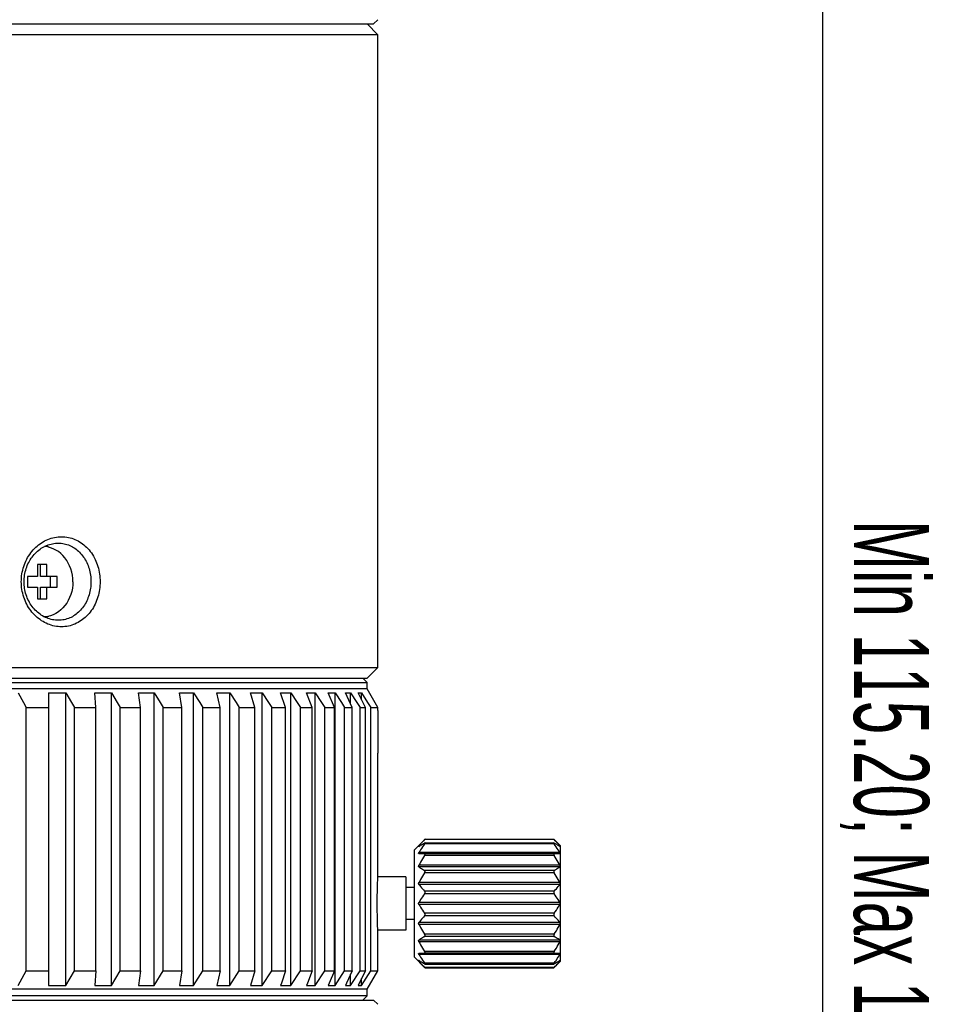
# Model space of a CAD drawing. Header units: millimetres. Extents: x 5 to 90, y 33 to 183.
# Tile 3 of 5: x 47 to 90, y 96 to 142. Entities that reach past the tile are written whole.
import ezdxf

# ---------------------------------------------------------------- set-up
doc = ezdxf.new("R2010")
doc.units = ezdxf.units.MM
doc.header["$LTSCALE"] = 23.1
doc.header["$PDMODE"] = 3
doc.header["$PDSIZE"] = 8
doc.layers.get('0').update_dxf_attribs({"linetype": 'CONTINUOUS'})
doc.layers.get('Defpoints').update_dxf_attribs({"linetype": 'CONTINUOUS'})
doc.layers.add('F4007A-JG-000X_PBL1', color=7, linetype='CONTINUOUS')
doc.styles.get("Standard").update_dxf_attribs({"font": 'txt', "width": 0.6})
doc.dimstyles.new('DIMSTYLE_5', dxfattribs={"dimtxt": 3.5, "dimasz": 3, "dimexe": 1.5, "dimexo": 0.8, "dimgap": 0.875, "dimtad": 1, "dimdsep": 46, "dimtxsty": 'STANDARD', "dimblk": '_FILLED', "dimblk1": '_FILLED', "dimblk2": '_FILLED', "dimcen": 0.09, "dimazin": 2, "dimtp": 0.3, "dimtm": 0.3, "dimtfac": 1, "dimtofl": 0, "dimtmove": 0, "dimatfit": 3, "dimldrblk": '_FILLED', "dimfxl": 1, "dimtolj": 1, "dimarcsym": 0})

# ---------------------------------------------------------------- blocks, each defined once
blk = doc.blocks.new('_FILLED')
at = {"color": 0, "linetype": 'ByBlock'}
blk.add_solid([(0, 0), (-1, 0.167), (-1, -0.167)], dxfattribs=at)
blk = doc.blocks.new('*D55')
at = {"layer": 'Defpoints', "color": 0, "linetype": 'ByBlock'}
for p in [(63.245, 161.732), (60.295, 46.535), (84.483, 46.535)]:
    blk.add_point(p, dxfattribs=at)
at = {"layer": 'F4007A-JG-000X_PBL1', "color": 0, "linetype": 'Continuous', "lineweight": -2}
for p, q in [((64.045, 161.732), (85.983, 161.732)), ((84.483, 158.732), (84.483, 49.535)), ((61.095, 46.535), (85.983, 46.535))]:
    blk.add_line(p, q, dxfattribs=at)
at = {"layer": 'F4007A-JG-000X_PBL1', "color": 0, "linetype": 'ByBlock', "lineweight": -2, "xscale": 3, "yscale": 3, "zscale": 3}
for p, rotation in [((84.483, 161.732), 90), ((84.483, 46.535), 270)]:
    blk.add_blockref('_FILLED', p, dxfattribs=dict(at, rotation=rotation))
at = {"layer": 'F4007A-JG-000X_PBL1', "color": 0, "linetype": 'ByBlock', "insert": (89.442, 104.133), "char_height": 3.5, "attachment_point": 2, "rotation": 270}
blk.add_mtext('\\A1;Min 115.20; Max 133.2{}{{\\H0.7x;}{}}', dxfattribs=at)

msp = doc.modelspace()

# ---------------------------------------------------------------- linework, layer by layer
at = {"layer": 'F4007A-JG-000X_PBL1', "color": 0, "linetype": 'Continuous'}
for p, q in [((4.94501, 141.53519), (63.54501, 141.53519)), ((63.24501, 141.53519), (63.74501, 141.03519)), ((63.54501, 141.53519), (63.74501, 141.73519)), ((63.74501, 141.03519), (4.74501, 141.03519)), ((63.74501, 111.53519), (63.74501, 141.03519)), ((48.31152, 116.33519), (47.87851, 116.33519)), ((47.87851, 116.33519), (47.87851, 115.78519)), ((48.01152, 115.78519), (48.01152, 116.33519)), ((48.31152, 115.78519), (48.31152, 116.33519)), ((47.87851, 115.78519), (47.40219, 115.78519)), ((47.40219, 115.78519), (47.40219, 115.28519)), ((48.78783, 115.78519), (48.01152, 115.78519)), ((48.48783, 115.28519), (48.48783, 115.78519)), ((48.78783, 115.28519), (48.78783, 115.78519)), ((47.40219, 115.28519), (47.87851, 115.28519)), ((47.87851, 115.28519), (47.87851, 114.73519)), ((48.01152, 115.28519), (48.78783, 115.28519)), ((48.01152, 114.73519), (48.01152, 115.28519)), ((48.31152, 114.73519), (48.31152, 115.28519)), ((47.87851, 114.73519), (48.31152, 114.73519)), ((4.74501, 111.53519), (63.74501, 111.53519)), ((63.24501, 111.03519), (63.74501, 111.53519)), ((5.24501, 111.03519), (63.24501, 111.03519)), ((5.24501, 110.83519), (63.24501, 110.83519)), ((63.04501, 111.03519), (63.24501, 110.83519)), ((63.24501, 110.53519), (63.24501, 110.83519)), ((63.24501, 110.53519), (5.24501, 110.53519)), ((46.96832, 110.35543), (47.21458, 109.89972)), ((48.3888, 110.35543), (48.3888, 96.71494)), ((49.20123, 96.71494), (49.20123, 110.35543)), ((49.20123, 110.35543), (49.46159, 109.89972)), ((50.59129, 109.66916), (50.55186, 110.35543)), ((51.32032, 96.71494), (51.32032, 110.35543)), ((51.32032, 110.35543), (51.59279, 109.89972)), ((52.66937, 109.66916), (52.59081, 110.35543)), ((53.30945, 110.35543), (53.59196, 109.89972)), ((53.30945, 96.71494), (53.30945, 110.35543)), ((54.60724, 109.66916), (54.49015, 110.35543)), ((55.1535, 110.35543), (55.44389, 109.89972)), ((55.1535, 96.71494), (55.1535, 110.35543)), ((56.39014, 109.66916), (56.2354, 110.35543)), ((56.83841, 110.35543), (57.13448, 109.89972)), ((56.83841, 96.71494), (56.83841, 110.35543)), ((58.0045, 109.66916), (57.8133, 110.35543)), ((58.35138, 110.35543), (58.65087, 109.89972)), ((58.35138, 96.71494), (58.35138, 110.35543)), ((59.43803, 109.66916), (59.21182, 110.35543)), ((59.68088, 110.35543), (59.98152, 109.89972)), ((59.68088, 96.71494), (59.68088, 110.35543)), ((60.67983, 109.66916), (60.42034, 110.35543)), ((60.8168, 110.35543), (61.11629, 109.89972)), ((60.8168, 96.71494), (60.8168, 110.35543)), ((61.72045, 109.66916), (61.42964, 110.35543)), ((61.7505, 110.35543), (62.04656, 109.89972)), ((61.7505, 96.71494), (61.7505, 110.35543)), ((62.55196, 109.66916), (62.23205, 110.35543)), ((62.47486, 110.35543), (62.76525, 109.89972)), ((62.47486, 109.83481), (62.47486, 110.35543)), ((63.16804, 109.66916), (62.82147, 110.35543)), ((62.98437, 110.35543), (63.26687, 109.89972)), ((62.98437, 110.0332), (62.98437, 110.35543)), ((63.74501, 109.66916), (63.24501, 110.53519)), ((47.21458, 109.89972), (47.33892, 109.66916)), ((49.46159, 109.89972), (49.59304, 109.66916)), ((51.59279, 109.89972), (51.73035, 109.66916)), ((53.59196, 109.89972), (53.73459, 109.66916)), ((55.44389, 109.89972), (55.5905, 109.66916)), ((57.13448, 109.89972), (57.28396, 109.66916)), ((58.65087, 109.89972), (58.80208, 109.66916)), ((59.98152, 109.89972), (60.1333, 109.66916)), ((61.11629, 109.89972), (61.2675, 109.66916)), ((62.04656, 109.89972), (62.19604, 109.66916)), ((62.76525, 109.89972), (62.91186, 109.66916)), ((63.26687, 109.89972), (63.4095, 109.66916)), ((47.33892, 109.66916), (48.3888, 109.66916)), ((47.33892, 97.40121), (47.33892, 109.66916)), ((49.59304, 109.66916), (50.59129, 109.66916)), ((49.59304, 97.40121), (49.59304, 109.66916)), ((50.59129, 97.40121), (50.59129, 109.66916)), ((51.73035, 109.66916), (52.66937, 109.66916)), ((51.73035, 97.40121), (51.73035, 109.66916)), ((52.66937, 97.40121), (52.66937, 109.66916)), ((53.73459, 109.66916), (54.60724, 109.66916)), ((53.73459, 97.40121), (53.73459, 109.66916)), ((54.60724, 97.40121), (54.60724, 109.66916)), ((55.5905, 109.66916), (56.39014, 109.66916)), ((55.5905, 97.40121), (55.5905, 109.66916)), ((56.39014, 97.40121), (56.39014, 109.66916)), ((57.28396, 109.66916), (58.0045, 109.66916)), ((57.28396, 97.40121), (57.28396, 109.66916)), ((58.0045, 97.40121), (58.0045, 109.66916)), ((58.80208, 109.66916), (59.43803, 109.66916)), ((58.80208, 97.40121), (58.80208, 109.66916)), ((59.43803, 97.40121), (59.43803, 109.66916)), ((60.1333, 109.66916), (60.67983, 109.66916)), ((60.1333, 97.40121), (60.1333, 109.66916)), ((60.67983, 97.40121), (60.67983, 109.66916)), ((61.2675, 109.66916), (61.72045, 109.66916)), ((61.2675, 97.40121), (61.2675, 109.66916)), ((61.72045, 97.40121), (61.72045, 109.66916)), ((62.19604, 109.66916), (62.55196, 109.66916)), ((62.19604, 97.40121), (62.19604, 109.66916)), ((62.55196, 97.40121), (62.55196, 109.66916)), ((62.91186, 109.66916), (63.16804, 109.66916)), ((62.91186, 97.40121), (62.91186, 109.66916)), ((63.16804, 97.40121), (63.16804, 109.66916)), ((63.4095, 109.66916), (63.74501, 109.66916)), ((63.4095, 97.40121), (63.4095, 109.66916)), ((63.74501, 109.53519), (63.74463, 109.53519)), ((63.74463, 109.53519), (63.74463, 107.53519)), ((63.74501, 109.53519), (63.74501, 109.66916)), ((63.74463, 107.53519), (63.74501, 107.53519)), ((63.74501, 101.86019), (63.74501, 107.53519)), ((65.44501, 103.03519), (65.94501, 103.53519)), ((65.94501, 103.53519), (65.92276, 103.51225)), ((71.96727, 103.51225), (65.92276, 103.51225)), ((71.96727, 103.31092), (65.92276, 103.31092)), ((65.93858, 103.36029), (71.95144, 103.36029)), ((65.94501, 103.53519), (71.94501, 103.53519)), ((71.94501, 103.53519), (71.96727, 103.51225)), ((72.24501, 103.23519), (71.96761, 103.51259)), ((65.44501, 98.03519), (65.44501, 103.03519)), ((65.65366, 103.20933), (65.6585, 103.21558)), ((65.68506, 103.21558), (65.6585, 103.21558)), ((72.23152, 102.90944), (65.6585, 102.90944)), ((72.23152, 102.86006), (65.6585, 102.86006)), ((65.6585, 102.86006), (65.92276, 102.85671)), ((71.96727, 102.85671), (65.92276, 102.85671)), ((71.96727, 102.85671), (72.23152, 102.86006)), ((72.23152, 103.21558), (72.20497, 103.21558)), ((72.23576, 103.21013), (72.23152, 103.21558)), ((72.23918, 103.20546), (72.23576, 103.21013)), ((72.24501, 103.23519), (72.24501, 97.8352)), ((71.96727, 102.77479), (65.92276, 102.77479)), ((72.23152, 102.31692), (65.6585, 102.31692)), ((72.23152, 102.24127), (65.6585, 102.24127)), ((71.96727, 102.07891), (65.92276, 102.07891)), ((71.96727, 101.96853), (65.92276, 101.96853)), ((63.72594, 101.34347), (63.73052, 101.49326)), ((63.73052, 101.49326), (63.73504, 101.62103)), ((63.73504, 101.62103), (63.74133, 101.77727)), ((63.74133, 101.77727), (63.74501, 101.86019)), ((65.04501, 101.78519), (63.74167, 101.78519)), ((65.04501, 101.78519), (65.04501, 99.28519)), ((72.23152, 101.5095), (65.6585, 101.5095)), ((63.71732, 100.92975), (63.71931, 101.05518)), ((63.71931, 101.05518), (63.72172, 101.17543)), ((63.72172, 101.17543), (63.72594, 101.34347)), ((65.44501, 101.28519), (65.04501, 101.28519)), ((72.23152, 101.4167), (65.6585, 101.4167)), ((71.96727, 101.11491), (65.92276, 101.11491)), ((71.96727, 100.98939), (65.92276, 100.98939)), ((63.71463, 100.53524), (63.71493, 100.66848)), ((63.71493, 100.402), (63.71463, 100.53524)), ((63.71493, 100.66848), (63.71585, 100.80042)), ((63.71585, 100.80042), (63.71732, 100.92975)), ((72.23152, 100.58456), (65.6585, 100.58456)), ((63.71584, 100.27006), (63.71493, 100.402)), ((63.71732, 100.14073), (63.71584, 100.27006)), ((63.71931, 100.0153), (63.71732, 100.14073)), ((72.23152, 100.48581), (65.6585, 100.48581)), ((71.96727, 100.08098), (65.92276, 100.08098)), ((63.72172, 99.89504), (63.71931, 100.0153)), ((63.72447, 99.78117), (63.72172, 99.89504)), ((63.72897, 99.62486), (63.72447, 99.78117)), ((63.73356, 99.48935), (63.72897, 99.62486)), ((65.44501, 99.78519), (65.04501, 99.78519)), ((72.23152, 99.65367), (65.6585, 99.65367)), ((71.96727, 99.95547), (65.92276, 99.95547)), ((63.73908, 99.34662), (63.73356, 99.48935)), ((63.74501, 99.21019), (63.73908, 99.34662)), ((65.04501, 99.28519), (63.74167, 99.28519)), ((63.74501, 97.40121), (63.74501, 99.21019)), ((72.23152, 99.56087), (65.6585, 99.56087)), ((72.23152, 98.8291), (65.6585, 98.8291)), ((72.23152, 98.75345), (65.6585, 98.75345)), ((71.96727, 99.10184), (65.92276, 99.10184)), ((71.96727, 98.99147), (65.92276, 98.99147)), ((71.96727, 98.29559), (65.92276, 98.29559)), ((65.44501, 98.03519), (65.92242, 97.55778)), ((65.92276, 98.21366), (65.6585, 98.21031)), ((72.23152, 98.21031), (65.6585, 98.21031)), ((72.23152, 98.16094), (65.6585, 98.16094)), ((65.68506, 97.85479), (65.6585, 97.85479)), ((71.96727, 98.21366), (65.92276, 98.21366)), ((72.24501, 97.83519), (71.94501, 97.53519)), ((72.23152, 98.21031), (71.96727, 98.21366)), ((72.23152, 97.85479), (72.20496, 97.85479)), ((72.23576, 97.87459), (72.23152, 97.87194)), ((72.24469, 97.87447), (72.24501, 97.87621)), ((46.96832, 96.71494), (47.33892, 97.40121)), ((47.33892, 97.40121), (48.3888, 97.40121)), ((49.20123, 96.71494), (49.59304, 97.40121)), ((49.59304, 97.40121), (50.59129, 97.40121)), ((50.59129, 97.40121), (50.55186, 96.71494)), ((51.32032, 96.71494), (51.73035, 97.40121)), ((51.73035, 97.40121), (52.66937, 97.40121)), ((52.66937, 97.40121), (52.59081, 96.71494)), ((53.30945, 96.71494), (53.73459, 97.40121)), ((53.73459, 97.40121), (54.60724, 97.40121)), ((54.60724, 97.40121), (54.49015, 96.71494)), ((55.1535, 96.71494), (55.5905, 97.40121)), ((55.5905, 97.40121), (56.39014, 97.40121)), ((56.39014, 97.40121), (56.2354, 96.71494)), ((56.83841, 96.71494), (57.28396, 97.40121)), ((57.28396, 97.40121), (58.0045, 97.40121)), ((58.0045, 97.40121), (57.8133, 96.71494)), ((58.35138, 96.71494), (58.80208, 97.40121)), ((58.80208, 97.40121), (59.43803, 97.40121)), ((59.68088, 96.71494), (60.1333, 97.40121)), ((60.1333, 97.40121), (60.67983, 97.40121)), ((60.8168, 96.71494), (61.2675, 97.40121)), ((61.2675, 97.40121), (61.72045, 97.40121)), ((61.7505, 96.71494), (62.19604, 97.40121)), ((62.19604, 97.40121), (62.55196, 97.40121)), ((62.47486, 96.71494), (62.91186, 97.40121)), ((62.91186, 97.40121), (63.16804, 97.40121)), ((63.16804, 97.40121), (62.93624, 96.9419)), ((62.98437, 96.71494), (63.4095, 97.40121)), ((63.24501, 96.53519), (63.74501, 97.40121)), ((63.4095, 97.40121), (63.74501, 97.40121)), ((71.96727, 97.75946), (65.92276, 97.75946)), ((65.92276, 97.55812), (65.94501, 97.53519)), ((71.96727, 97.55812), (65.92276, 97.55812)), ((65.93859, 97.71008), (71.95144, 97.71008)), ((65.94501, 97.53519), (71.94501, 97.53519)), ((71.94501, 97.53519), (71.96727, 97.55812)), ((62.47486, 96.71494), (62.47486, 97.23556)), ((62.93624, 96.9419), (62.82147, 96.71494)), ((62.98437, 96.71494), (62.98437, 97.03717)), ((63.24501, 96.53519), (5.24501, 96.53519)), ((63.24501, 96.23519), (63.24501, 96.53519)), ((4.94501, 96.03519), (63.54501, 96.03519)), ((63.24501, 96.23519), (5.24501, 96.23519)), ((63.04501, 96.03519), (63.24501, 96.23519)), ((63.54501, 96.03519), (63.74501, 95.83519))]:
    msp.add_line(p, q, dxfattribs=at)
for points in [[(47.11948, 115.53519), (47.12122, 115.62523), (47.12653, 115.71527), (47.1354, 115.80544), (47.14783, 115.89537), (47.16385, 115.98481), (47.18339, 116.07353), (47.20645, 116.16129), (47.23293, 116.24789), (47.26279, 116.33307), (47.29595, 116.41674), (47.33235, 116.49873), (47.37194, 116.57894), (47.41467, 116.65726), (47.46045, 116.73354), (47.50921, 116.80762), (47.56082, 116.87933), (47.61518, 116.94851), (47.67216, 117.01502), (47.73166, 117.07871), (47.79354, 117.13949), (47.85771, 117.19723), (47.92402, 117.25181), (47.99234, 117.30312), (48.0625, 117.35105), (48.13432, 117.39547), (48.2077, 117.43633), (48.28254, 117.47357), (48.35867, 117.50711), (48.43595, 117.53687), (48.51419, 117.5628), (48.59322, 117.58482), (48.67291, 117.6029), (48.75308, 117.617), (48.83359, 117.6271), (48.91428, 117.63316), (48.99498, 117.63519), (49.07554, 117.63316), (49.15579, 117.6271), (49.23557, 117.61701), (49.31474, 117.60291), (49.39315, 117.58483), (49.47064, 117.56281), (49.54709, 117.53688), (49.62234, 117.50711), (49.69624, 117.47354), (49.76868, 117.43626), (49.8395, 117.39533), (49.90858, 117.35084), (49.97579, 117.30287), (50.04102, 117.25153), (50.10414, 117.19692), (50.16505, 117.13915), (50.22363, 117.07833), (50.27978, 117.01461), (50.33339, 116.94811), (50.38439, 116.87897), (50.4327, 116.80731), (50.47825, 116.73326), (50.52099, 116.65691), (50.56083, 116.57845), (50.59768, 116.49803), (50.63151, 116.41586), (50.66221, 116.33216), (50.68979, 116.24699), (50.71423, 116.16036), (50.73549, 116.07257), (50.75348, 115.98383), (50.7682, 115.89441), (50.7796, 115.80456), (50.78772, 115.71456), (50.79257, 115.62482), (50.79416, 115.53519)], [(47.24836, 115.53519), (47.24986, 115.61233), (47.25439, 115.6896), (47.26196, 115.76689), (47.27258, 115.84397), (47.28626, 115.92063), (47.30295, 115.99668), (47.32264, 116.0719), (47.34526, 116.14612), (47.37074, 116.21914), (47.39905, 116.29085), (47.43012, 116.36112), (47.46391, 116.42987), (47.50037, 116.497), (47.53943, 116.56238), (47.58102, 116.62588), (47.62504, 116.68734), (47.67139, 116.74663), (47.71998, 116.80364), (47.77069, 116.85824), (47.82343, 116.91033), (47.8781, 116.95982), (47.93459, 117.0066), (47.99277, 117.05058), (48.0525, 117.09165), (48.11364, 117.12973), (48.17609, 117.16475), (48.23976, 117.19667), (48.30451, 117.22542), (48.37021, 117.25093), (48.43672, 117.27315), (48.50388, 117.29202), (48.57158, 117.30752), (48.63967, 117.3196), (48.70803, 117.32825), (48.77651, 117.33345), (48.84501, 117.33519)], [(49.52396, 115.53519), (49.51777, 115.68807), (49.49963, 115.83837), (49.46937, 115.98672), (49.42746, 116.13124), (49.37412, 116.27063), (49.30992, 116.4038), (49.2353, 116.52951), (49.15101, 116.64678), (49.05766, 116.75452), (48.95614, 116.85191), (48.84723, 116.93801), (48.73195, 117.01221), (48.61119, 117.07372), (48.48606, 117.1222), (48.35757, 117.15705), (48.22686, 117.17815), (48.20511, 117.1793)], [(48.38196, 117.15043), (48.34258, 117.17252), (48.27438, 117.20625), (48.26775, 117.2091)], [(48.84501, 117.33519), (48.91333, 117.33345), (48.98138, 117.32826), (49.04902, 117.31961), (49.11612, 117.30752), (49.18255, 117.29202), (49.24819, 117.27315), (49.31291, 117.25093), (49.37661, 117.22541), (49.43915, 117.19664), (49.50043, 117.16468), (49.56033, 117.1296), (49.61874, 117.09147), (49.67555, 117.05035), (49.73067, 117.00635), (49.784, 116.95954), (49.83544, 116.91002), (49.88491, 116.8579), (49.93231, 116.80328), (49.97756, 116.74629), (50.0206, 116.68702), (50.06135, 116.6256), (50.09978, 116.56213), (50.13582, 116.49669), (50.16941, 116.42944), (50.20049, 116.36052), (50.229, 116.29008), (50.25487, 116.21834), (50.27811, 116.14533), (50.29872, 116.07109), (50.31662, 115.99584), (50.33178, 115.91978), (50.34418, 115.84313), (50.35379, 115.76613), (50.36063, 115.68898), (50.3647, 115.61197), (50.36605, 115.53519)], [(50.79416, 115.53519), (50.79257, 115.44551), (50.78771, 115.35573), (50.77959, 115.26571), (50.76818, 115.17584), (50.75345, 115.08641), (50.73546, 114.99767), (50.7142, 114.90989), (50.68975, 114.82327), (50.66217, 114.73809), (50.63146, 114.65438), (50.59763, 114.57221), (50.56077, 114.4918), (50.52092, 114.41335), (50.47819, 114.33701), (50.43263, 114.26296), (50.38433, 114.19131), (50.33332, 114.12217), (50.27971, 114.05568), (50.22355, 113.99196), (50.16498, 113.93115), (50.10407, 113.87339), (50.04095, 113.81878), (49.97572, 113.76744), (49.9085, 113.71948), (49.83942, 113.675), (49.7686, 113.63407), (49.69617, 113.59679), (49.62226, 113.56323), (49.54701, 113.53346), (49.47057, 113.50754), (49.39307, 113.48553), (49.31467, 113.46745), (49.2355, 113.45335), (49.15572, 113.44326), (49.07547, 113.43721), (48.99491, 113.43519), (48.91421, 113.43722), (48.83352, 113.44328), (48.75302, 113.45338), (48.67285, 113.46748), (48.59317, 113.48557), (48.51414, 113.50759), (48.4359, 113.53352), (48.35863, 113.56328), (48.2825, 113.59682), (48.20766, 113.63407), (48.13426, 113.67494), (48.06243, 113.71937), (47.99226, 113.76731), (47.92393, 113.81863), (47.85763, 113.87322), (47.79346, 113.93096), (47.73157, 113.99174), (47.67209, 114.05544), (47.61511, 114.12195), (47.56075, 114.19113), (47.50915, 114.26285), (47.46039, 114.33693), (47.41462, 114.4132), (47.37189, 114.49152), (47.33231, 114.57173), (47.29591, 114.65372), (47.26275, 114.73739), (47.2329, 114.82258), (47.20642, 114.90918), (47.18337, 114.99695), (47.16383, 115.08566), (47.14782, 115.17509), (47.13539, 115.265), (47.12653, 115.35515), (47.12122, 115.44517), (47.11948, 115.53519)], [(48.84501, 113.73519), (48.77644, 113.73693), (48.70796, 113.74213), (48.6396, 113.75078), (48.57151, 113.76287), (48.50382, 113.77837), (48.43666, 113.79725), (48.37015, 113.81946), (48.30446, 113.84498), (48.23971, 113.87373), (48.17603, 113.90565), (48.11358, 113.94068), (48.05243, 113.97877), (47.99269, 114.01985), (47.9345, 114.06384), (47.87802, 114.11063), (47.82335, 114.16013), (47.77061, 114.21222), (47.7199, 114.26682), (47.67132, 114.32383), (47.62498, 114.38312), (47.58096, 114.44459), (47.53937, 114.50808), (47.50032, 114.57346), (47.46386, 114.64059), (47.43008, 114.70934), (47.39902, 114.77961), (47.37071, 114.85133), (47.34522, 114.92435), (47.32261, 114.99857), (47.30293, 115.0738), (47.28624, 115.14984), (47.27257, 115.22649), (47.26195, 115.30355), (47.25438, 115.38082), (47.24986, 115.45807), (47.24836, 115.53519)], [(49.52396, 115.53519), (49.51777, 115.3823), (49.49963, 115.232), (49.46937, 115.08365), (49.42746, 114.93914), (49.37412, 114.79974), (49.30992, 114.66657), (49.2353, 114.54087), (49.15101, 114.42359), (49.05766, 114.31585), (48.95614, 114.21846), (48.84723, 114.13237), (48.73195, 114.05817), (48.61119, 113.99665), (48.48606, 113.94817), (48.35757, 113.91332), (48.22686, 113.89223), (48.20511, 113.89107)], [(50.36605, 115.53519), (50.3647, 115.45836), (50.36062, 115.38131), (50.35378, 115.30414), (50.34416, 115.22712), (50.33176, 115.15047), (50.31659, 115.0744), (50.29869, 114.99916), (50.27808, 114.92492), (50.25483, 114.85191), (50.22895, 114.78017), (50.20044, 114.70973), (50.16935, 114.64081), (50.13576, 114.57357), (50.09971, 114.50814), (50.06129, 114.44467), (50.02053, 114.38326), (49.97749, 114.324), (49.93224, 114.26701), (49.88484, 114.2124), (49.83537, 114.16028), (49.78393, 114.11077), (49.7306, 114.06396), (49.67548, 114.01996), (49.61866, 113.97885), (49.56025, 113.94072), (49.50035, 113.90564), (49.43907, 113.87369), (49.37653, 113.84493), (49.31283, 113.81941), (49.24811, 113.7972), (49.18247, 113.77833), (49.11604, 113.76284), (49.04894, 113.75075), (48.98131, 113.74211), (48.91325, 113.73692), (48.84501, 113.73519)], [(48.38196, 113.91994), (48.34258, 113.89785), (48.27438, 113.86413), (48.26775, 113.86127)], [(48.3888, 110.35543), (48.52422, 110.35907), (48.65963, 110.36125), (48.79501, 110.36198), (48.9304, 110.36125), (49.06581, 110.35907), (49.20123, 110.35543)], [(50.55186, 110.35543), (50.67995, 110.35907), (50.80803, 110.36125), (50.93609, 110.36198), (51.06414, 110.36125), (51.19222, 110.35907), (51.32032, 110.35543)], [(52.59081, 110.35543), (52.7106, 110.35907), (52.83038, 110.36125), (52.95013, 110.36198), (53.06989, 110.36125), (53.18966, 110.35907), (53.30945, 110.35543)], [(54.49015, 110.35543), (54.60072, 110.35907), (54.71128, 110.36125), (54.82182, 110.36198), (54.93236, 110.36125), (55.04292, 110.35907), (55.1535, 110.35543)], [(56.2354, 110.35543), (56.33592, 110.35907), (56.43642, 110.36125), (56.53691, 110.36198), (56.63739, 110.36125), (56.7379, 110.35907), (56.83841, 110.35543)], [(57.8133, 110.35543), (57.90299, 110.35907), (57.99267, 110.36125), (58.08234, 110.36198), (58.172, 110.36125), (58.26169, 110.35907), (58.35138, 110.35543)], [(59.21182, 110.35543), (59.29001, 110.35907), (59.36819, 110.36125), (59.44635, 110.36198), (59.52452, 110.36125), (59.60269, 110.35907), (59.68088, 110.35543)], [(60.42034, 110.35543), (60.48642, 110.35907), (60.5525, 110.36125), (60.61857, 110.36198), (60.68464, 110.36125), (60.75072, 110.35907), (60.8168, 110.35543)], [(61.42964, 110.35543), (61.48313, 110.35907), (61.5366, 110.36125), (61.59007, 110.36198), (61.64354, 110.36125), (61.69701, 110.35907), (61.7505, 110.35543)], [(62.23205, 110.35543), (62.27253, 110.35907), (62.31299, 110.36125), (62.35346, 110.36198), (62.39392, 110.36125), (62.43438, 110.35907), (62.47486, 110.35543)], [(62.82147, 110.35543), (62.84862, 110.35907), (62.87577, 110.36125), (62.90292, 110.36198), (62.93007, 110.36125), (62.95722, 110.35907), (62.98437, 110.35543)], [(65.92276, 103.51225), (65.87243, 103.45982), (65.82469, 103.40865), (65.77961, 103.3588), (65.73698, 103.31009), (65.69659, 103.26233), (65.6585, 103.21558)], [(65.6585, 103.19844), (65.69672, 103.22311), (65.73718, 103.24828), (65.77982, 103.27391), (65.82486, 103.30011), (65.87254, 103.32699), (65.92276, 103.35451)], [(65.92276, 103.31092), (65.87243, 103.23996), (65.82469, 103.17071), (65.77961, 103.10326), (65.73698, 103.03734), (65.69659, 102.9727), (65.6585, 102.90944)], [(65.93922, 103.36029), (65.9354, 103.35979), (65.92975, 103.35789), (65.92276, 103.35451)], [(65.92276, 103.31092), (65.92975, 103.32106), (65.9354, 103.33008), (65.93969, 103.33791), (65.94269, 103.34454), (65.94445, 103.34997), (65.94501, 103.35426), (65.94445, 103.35743), (65.94269, 103.35946), (65.93969, 103.36028), (65.93922, 103.36029)], [(71.9508, 103.36029), (71.95034, 103.36028), (71.94734, 103.35946), (71.94558, 103.35743), (71.94501, 103.35426), (71.94558, 103.34997), (71.94734, 103.34454), (71.95034, 103.33791), (71.95463, 103.33008), (71.96028, 103.32106), (71.96727, 103.31092)], [(71.96727, 103.35451), (71.96027, 103.35789), (71.95462, 103.35979), (71.9508, 103.36029)], [(72.23152, 103.21558), (72.19331, 103.26248), (72.15285, 103.31032), (72.11022, 103.35902), (72.06519, 103.40881), (72.01751, 103.45991), (71.96727, 103.51225)], [(71.96727, 103.35451), (72.01762, 103.32691), (72.06536, 103.29999), (72.11043, 103.27377), (72.15305, 103.24815), (72.19344, 103.22303), (72.23152, 103.19844)], [(72.23152, 102.90944), (72.19331, 102.9729), (72.15285, 103.03764), (72.11022, 103.10355), (72.06519, 103.17093), (72.01751, 103.24009), (71.96727, 103.31092)], [(65.64657, 103.19265), (65.64545, 103.19299), (65.645, 103.19432), (65.64562, 103.19661), (65.64723, 103.19986), (65.6499, 103.20408), (65.65366, 103.20933)], [(65.6585, 102.86006), (65.65346, 102.86074), (65.64961, 102.86257), (65.64696, 102.86544), (65.64545, 102.86925), (65.645, 102.87389), (65.64562, 102.87934), (65.64723, 102.88561), (65.6499, 102.89271), (65.65366, 102.90068), (65.6585, 102.90944)], [(65.6585, 103.19844), (65.65346, 103.19532), (65.64961, 103.19342), (65.64696, 103.19267), (65.64657, 103.19265)], [(65.92276, 102.77479), (65.92975, 102.78665), (65.9354, 102.79779), (65.93969, 102.80808), (65.94269, 102.81746), (65.94445, 102.82585), (65.94501, 102.83332), (65.94445, 102.83987), (65.94269, 102.84549), (65.93969, 102.85013), (65.9354, 102.85364), (65.92975, 102.85588), (65.92276, 102.85671)], [(71.96727, 102.85671), (71.96027, 102.85588), (71.95462, 102.85364), (71.95034, 102.85013), (71.94734, 102.84549), (71.94558, 102.83987), (71.94501, 102.83332), (71.94558, 102.82585), (71.94734, 102.81746), (71.95034, 102.80808), (71.95463, 102.79779), (71.96028, 102.78665), (71.96727, 102.77479)], [(72.23152, 103.19844), (72.23578, 103.19577), (72.23922, 103.19395), (72.24181, 103.19293), (72.24344, 103.19265)], [(72.24501, 102.87345), (72.24467, 102.87787), (72.24358, 102.88292), (72.24177, 102.88858), (72.23918, 102.89487), (72.23576, 102.90184), (72.23152, 102.90944)], [(72.23152, 102.86006), (72.23578, 102.86054), (72.23922, 102.86181), (72.24181, 102.8638), (72.24361, 102.86644), (72.24469, 102.86968), (72.24501, 102.87345)], [(72.24501, 103.19417), (72.24467, 103.19593), (72.24358, 103.1984), (72.24177, 103.20156), (72.23918, 103.20546)], [(72.24344, 103.19265), (72.24361, 103.19265), (72.24469, 103.19308), (72.24501, 103.19417)], [(65.92276, 102.77479), (65.87243, 102.69387), (65.82469, 102.61489), (65.77961, 102.53796), (65.73698, 102.46278), (65.69659, 102.38907), (65.6585, 102.31692)], [(72.23152, 102.31692), (72.19331, 102.3893), (72.15285, 102.46313), (72.11022, 102.5383), (72.06519, 102.61514), (72.01751, 102.69401), (71.96727, 102.77479)], [(65.6585, 102.24127), (65.65346, 102.24567), (65.64961, 102.251), (65.64696, 102.25715), (65.64545, 102.26399), (65.645, 102.27138), (65.64562, 102.27933), (65.64723, 102.28788), (65.6499, 102.29699), (65.65366, 102.30671), (65.6585, 102.31692)], [(65.6585, 102.24127), (65.69672, 102.2156), (65.73718, 102.18942), (65.77982, 102.16276), (65.82486, 102.1355), (65.87254, 102.10754), (65.92276, 102.07891)], [(65.92276, 101.96853), (65.87243, 101.8874), (65.82469, 101.80823), (65.77961, 101.7311), (65.73698, 101.65573), (65.69659, 101.58183), (65.6585, 101.5095)], [(65.92276, 101.96853), (65.92975, 101.98068), (65.9354, 101.9926), (65.93969, 102.00411), (65.94269, 102.01509), (65.94445, 102.02544), (65.94501, 102.03518), (65.94445, 102.04433), (65.94269, 102.05286), (65.93969, 102.06076), (65.9354, 102.06784), (65.92975, 102.07395), (65.92276, 102.07891)], [(71.96727, 102.07891), (71.96027, 102.07395), (71.95462, 102.06784), (71.95034, 102.06076), (71.94734, 102.05286), (71.94558, 102.04433), (71.94501, 102.03518), (71.94558, 102.02544), (71.94734, 102.01509), (71.95034, 102.00411), (71.95463, 101.9926), (71.96028, 101.98068), (71.96727, 101.96853)], [(71.96727, 102.07891), (72.01762, 102.10761), (72.06536, 102.13562), (72.11043, 102.1629), (72.15305, 102.18955), (72.19344, 102.21569), (72.23152, 102.24127)], [(72.23152, 101.5095), (72.19331, 101.58206), (72.15285, 101.65608), (72.11022, 101.73144), (72.06519, 101.80848), (72.01751, 101.88755), (71.96727, 101.96853)], [(72.24501, 102.27071), (72.24467, 102.27725), (72.24358, 102.28428), (72.24177, 102.29175), (72.23918, 102.29968), (72.23576, 102.30809), (72.23152, 102.31692)], [(72.23152, 102.24127), (72.23578, 102.24484), (72.23922, 102.24905), (72.24181, 102.2538), (72.24361, 102.25904), (72.24469, 102.2647), (72.24501, 102.27071)], [(65.6585, 101.4167), (65.65346, 101.42428), (65.64961, 101.43248), (65.64696, 101.44117), (65.64545, 101.45021), (65.645, 101.45946), (65.64562, 101.46895), (65.64723, 101.47874), (65.6499, 101.48877), (65.65366, 101.49907), (65.6585, 101.5095)], [(72.24501, 101.45864), (72.24467, 101.4665), (72.24358, 101.47466), (72.24177, 101.48304), (72.23918, 101.49165), (72.23576, 101.5005), (72.23152, 101.5095)], [(72.23152, 101.4167), (72.23578, 101.42293), (72.23922, 101.42957), (72.24181, 101.43652), (72.24361, 101.44372), (72.24469, 101.45112), (72.24501, 101.45864)], [(65.6585, 101.4167), (65.69672, 101.36899), (65.73718, 101.32033), (65.77982, 101.27077), (65.82486, 101.2201), (65.87254, 101.16813), (65.92276, 101.11491)], [(65.92276, 100.98939), (65.87243, 100.91784), (65.82469, 100.84802), (65.77961, 100.78), (65.73698, 100.71353), (65.69659, 100.64836), (65.6585, 100.58456)], [(65.92276, 100.98939), (65.92975, 101.00037), (65.9354, 101.01163), (65.93969, 101.02296), (65.94269, 101.03423), (65.94445, 101.04528), (65.94501, 101.05613), (65.94445, 101.06677), (65.94269, 101.07718), (65.93969, 101.08738), (65.9354, 101.09718), (65.92975, 101.10643), (65.92276, 101.11491)], [(71.96727, 101.11491), (71.96027, 101.10643), (71.95462, 101.09718), (71.95034, 101.08738), (71.94734, 101.07718), (71.94558, 101.06677), (71.94501, 101.05613), (71.94558, 101.04528), (71.94734, 101.03423), (71.95034, 101.02296), (71.95463, 101.01163), (71.96028, 101.00037), (71.96727, 100.98939)], [(71.96727, 101.11491), (72.01762, 101.16826), (72.06536, 101.22033), (72.11043, 101.27103), (72.15305, 101.32057), (72.19344, 101.36915), (72.23152, 101.4167)], [(72.23152, 100.58456), (72.19331, 100.64856), (72.15285, 100.71383), (72.11022, 100.78029), (72.06519, 100.84824), (72.01751, 100.91797), (71.96727, 100.98939)], [(65.6585, 100.48581), (65.65346, 100.49565), (65.64961, 100.50574), (65.64696, 100.51591), (65.64545, 100.52606), (65.645, 100.53606), (65.64562, 100.54595), (65.64723, 100.55579), (65.6499, 100.56553), (65.65366, 100.57518), (65.6585, 100.58456)], [(72.24501, 100.53519), (72.24467, 100.54343), (72.24358, 100.55173), (72.24177, 100.56001), (72.23918, 100.56827), (72.23576, 100.57649), (72.23152, 100.58456)], [(72.23152, 100.48581), (72.23578, 100.49394), (72.23922, 100.50221), (72.24181, 100.51052), (72.24361, 100.51881), (72.24469, 100.52706), (72.24501, 100.53519)], [(65.6585, 100.48581), (65.69672, 100.42182), (65.73718, 100.35653), (65.77982, 100.29005), (65.82486, 100.22209), (65.87254, 100.15237), (65.92276, 100.08098)], [(65.92276, 99.95547), (65.92975, 99.96394), (65.9354, 99.97319), (65.93969, 99.98298), (65.94269, 99.99318), (65.94445, 100.0036), (65.94501, 100.01424), (65.94445, 100.02508), (65.94269, 100.03613), (65.93969, 100.0474), (65.9354, 100.05874), (65.92975, 100.07), (65.92276, 100.08098)], [(71.96727, 100.08098), (71.96027, 100.07), (71.95462, 100.05874), (71.95034, 100.0474), (71.94734, 100.03613), (71.94558, 100.02508), (71.94501, 100.01424), (71.94558, 100.0036), (71.94734, 99.99318), (71.95034, 99.98298), (71.95463, 99.97319), (71.96028, 99.96394), (71.96727, 99.95547)], [(71.96727, 100.08098), (72.01762, 100.15256), (72.06536, 100.22239), (72.11043, 100.2904), (72.15305, 100.35685), (72.19344, 100.42202), (72.23152, 100.48581)], [(65.6585, 99.56087), (65.65346, 99.5718), (65.64961, 99.58254), (65.64696, 99.59298), (65.64545, 99.60302), (65.645, 99.61255), (65.64562, 99.62165), (65.64723, 99.63036), (65.6499, 99.63863), (65.65366, 99.64646), (65.6585, 99.65367)], [(65.92276, 99.95547), (65.87243, 99.90213), (65.82469, 99.85008), (65.77961, 99.79937), (65.73698, 99.74981), (65.69659, 99.70123), (65.6585, 99.65367)], [(72.23152, 99.65367), (72.19331, 99.70138), (72.15285, 99.75004), (72.11022, 99.79959), (72.06519, 99.85024), (72.01751, 99.90222), (71.96727, 99.95547)], [(72.24501, 99.61173), (72.24467, 99.61936), (72.24358, 99.62681), (72.24177, 99.63399), (72.23918, 99.64089), (72.23576, 99.64749), (72.23152, 99.65367)], [(72.23152, 99.56087), (72.23578, 99.56993), (72.23922, 99.57883), (72.24181, 99.5875), (72.24361, 99.59589), (72.24469, 99.60398), (72.24501, 99.61173)], [(65.6585, 99.56087), (65.69672, 99.48831), (65.73718, 99.41428), (65.77982, 99.3389), (65.82486, 99.26185), (65.87254, 99.18279), (65.92276, 99.10184)], [(71.96727, 99.10184), (72.01762, 99.183), (72.06536, 99.26219), (72.11043, 99.3393), (72.15305, 99.41465), (72.19344, 99.48854), (72.23152, 99.56087)], [(65.6585, 98.75345), (65.65346, 98.76414), (65.64961, 98.77425), (65.64696, 98.78369), (65.64545, 98.7924), (65.645, 98.80032), (65.64562, 98.80753), (65.64723, 98.81406), (65.6499, 98.81987), (65.65366, 98.82493), (65.6585, 98.8291)], [(65.92276, 98.99147), (65.87243, 98.96277), (65.82469, 98.93477), (65.77961, 98.90749), (65.73698, 98.88083), (65.69659, 98.85469), (65.6585, 98.8291)], [(65.6585, 98.75345), (65.69672, 98.68107), (65.73718, 98.60724), (65.77982, 98.53205), (65.82486, 98.45518), (65.87254, 98.37633), (65.92276, 98.29559)], [(65.92276, 98.99147), (65.92975, 98.99642), (65.9354, 99.00253), (65.93969, 99.00961), (65.94269, 99.0175), (65.94445, 99.02603), (65.94501, 99.03518), (65.94445, 99.04493), (65.94269, 99.05527), (65.93969, 99.06626), (65.9354, 99.07776), (65.92975, 99.08969), (65.92276, 99.10184)], [(71.96727, 99.10184), (71.96027, 99.08969), (71.95462, 99.07776), (71.95034, 99.06626), (71.94734, 99.05527), (71.94558, 99.04493), (71.94501, 99.03518), (71.94558, 99.02603), (71.94734, 99.0175), (71.95034, 99.00961), (71.95463, 99.00253), (71.96028, 98.99642), (71.96727, 98.99147)], [(72.23152, 98.8291), (72.19331, 98.85477), (72.15285, 98.88095), (72.11022, 98.9076), (72.06519, 98.93485), (72.01751, 98.96282), (71.96727, 98.99147)], [(71.96727, 98.29559), (72.01762, 98.37654), (72.06536, 98.45552), (72.11043, 98.53244), (72.15305, 98.6076), (72.19344, 98.6813), (72.23152, 98.75345)], [(72.24501, 98.79966), (72.24467, 98.80576), (72.24358, 98.81145), (72.24177, 98.81667), (72.23918, 98.82138), (72.23576, 98.82556), (72.23152, 98.8291)], [(72.23152, 98.75345), (72.23578, 98.76235), (72.23922, 98.77081), (72.24181, 98.77878), (72.24361, 98.78625), (72.24469, 98.79322), (72.24501, 98.79966)], [(65.92276, 98.21366), (65.92975, 98.21449), (65.9354, 98.21674), (65.93969, 98.22024), (65.94269, 98.22488), (65.94445, 98.2305), (65.94501, 98.23705), (65.94445, 98.24452), (65.94269, 98.25291), (65.93969, 98.26229), (65.9354, 98.27257), (65.92975, 98.28372), (65.92276, 98.29559)], [(71.96727, 98.29559), (71.96027, 98.28372), (71.95462, 98.27257), (71.95034, 98.26229), (71.94734, 98.25291), (71.94558, 98.24452), (71.94501, 98.23705), (71.94558, 98.2305), (71.94734, 98.22488), (71.95034, 98.22024), (71.95463, 98.21674), (71.96028, 98.21449), (71.96727, 98.21366)], [(65.6585, 98.16094), (65.65346, 98.1701), (65.64961, 98.17835), (65.64696, 98.18565), (65.64545, 98.192), (65.645, 98.19735), (65.64562, 98.2018), (65.64723, 98.20536), (65.6499, 98.20801), (65.65366, 98.20969), (65.6585, 98.21031)], [(65.64961, 97.86672), (65.64696, 97.87101), (65.64545, 97.87421), (65.645, 97.87635), (65.64562, 97.8775), (65.64658, 97.87772)], [(65.64658, 97.87772), (65.64723, 97.87767), (65.6499, 97.87683), (65.65366, 97.87493), (65.6585, 97.87194)], [(65.6585, 97.85479), (65.65346, 97.86132), (65.64961, 97.86672)], [(65.6585, 98.16094), (65.69672, 98.09747), (65.73718, 98.03273), (65.77982, 97.9668), (65.82486, 97.8994), (65.87254, 97.83025), (65.92276, 97.75946)], [(65.92276, 97.71587), (65.87243, 97.74345), (65.82469, 97.77037), (65.77961, 97.79659), (65.73698, 97.82222), (65.69659, 97.84734), (65.6585, 97.87194)], [(65.6585, 97.85479), (65.69672, 97.80789), (65.73718, 97.76005), (65.77982, 97.71133), (65.82486, 97.66153), (65.87254, 97.61044), (65.92276, 97.55812)], [(71.96727, 97.75946), (72.01762, 97.83044), (72.06536, 97.8997), (72.11043, 97.96714), (72.15305, 98.03304), (72.19344, 98.09767), (72.23152, 98.16094)], [(72.23152, 97.87194), (72.19331, 97.84727), (72.15285, 97.8221), (72.11022, 97.79648), (72.06519, 97.77028), (72.01751, 97.7434), (71.96727, 97.71587)], [(71.96727, 97.55812), (72.01762, 97.61057), (72.06536, 97.66175), (72.11043, 97.71159), (72.15305, 97.76029), (72.19344, 97.80804), (72.23152, 97.85479)], [(72.24501, 98.19692), (72.24467, 98.20075), (72.24358, 98.204), (72.24177, 98.20662), (72.23918, 98.20858), (72.23576, 98.20984), (72.23152, 98.21031)], [(72.23152, 98.16094), (72.23578, 98.16859), (72.23922, 98.17559), (72.24181, 98.18191), (72.24361, 98.18756), (72.24469, 98.19257), (72.24501, 98.19692)], [(72.23152, 97.85479), (72.23578, 97.86028), (72.23922, 97.86497)], [(72.24344, 97.87772), (72.24177, 97.87743), (72.23918, 97.8764), (72.23576, 97.87459)], [(72.23922, 97.86497), (72.24181, 97.86888), (72.24361, 97.87203), (72.24469, 97.87447)], [(72.24501, 97.87621), (72.24467, 97.8773), (72.24344, 97.87772)], [(59.43803, 97.40121), (59.24922, 96.8282), (59.21182, 96.71494)], [(60.67983, 97.40121), (60.46324, 96.8282), (60.42034, 96.71494)], [(61.72045, 97.40121), (61.47772, 96.8282), (61.42964, 96.71494)], [(62.55196, 97.40121), (62.28494, 96.8282), (62.23205, 96.71494)], [(65.93922, 97.71008), (65.93969, 97.71009), (65.94269, 97.71091), (65.94445, 97.71294), (65.94501, 97.71611), (65.94445, 97.7204), (65.94269, 97.72582), (65.93969, 97.73246), (65.9354, 97.74029), (65.92975, 97.74931), (65.92276, 97.75946)], [(65.92276, 97.71587), (65.92975, 97.71248), (65.9354, 97.71058), (65.93922, 97.71008)], [(71.96727, 97.75946), (71.96027, 97.74931), (71.95462, 97.74029), (71.95034, 97.73246), (71.94734, 97.72582), (71.94558, 97.7204), (71.94501, 97.71611), (71.94558, 97.71294), (71.94734, 97.71091), (71.95034, 97.71009), (71.9508, 97.71008)], [(71.9508, 97.71008), (71.95463, 97.71058), (71.96028, 97.71248), (71.96727, 97.71587)], [(48.3888, 96.71494), (48.52422, 96.7113), (48.65963, 96.70912), (48.79501, 96.70839), (48.9304, 96.70912), (49.06581, 96.7113), (49.20123, 96.71494)], [(50.55186, 96.71494), (50.67995, 96.7113), (50.80803, 96.70912), (50.93609, 96.70839), (51.06414, 96.70912), (51.19222, 96.7113), (51.32032, 96.71494)], [(52.59081, 96.71494), (52.7106, 96.7113), (52.83038, 96.70912), (52.95013, 96.70839), (53.06989, 96.70912), (53.18966, 96.7113), (53.30945, 96.71494)], [(54.49015, 96.71494), (54.60072, 96.7113), (54.71128, 96.70912), (54.82182, 96.70839), (54.93236, 96.70912), (55.04292, 96.7113), (55.1535, 96.71494)], [(56.2354, 96.71494), (56.33592, 96.7113), (56.43642, 96.70912), (56.53691, 96.70839), (56.63739, 96.70912), (56.7379, 96.7113), (56.83841, 96.71494)], [(57.8133, 96.71494), (57.90299, 96.7113), (57.99267, 96.70912), (58.08234, 96.70839), (58.172, 96.70912), (58.26169, 96.7113), (58.35138, 96.71494)], [(59.21182, 96.71494), (59.29001, 96.7113), (59.36819, 96.70912), (59.44635, 96.70839), (59.52452, 96.70912), (59.60269, 96.7113), (59.68088, 96.71494)], [(60.42034, 96.71494), (60.48642, 96.7113), (60.5525, 96.70912), (60.61857, 96.70839), (60.68464, 96.70912), (60.75072, 96.7113), (60.8168, 96.71494)], [(61.42964, 96.71494), (61.48313, 96.7113), (61.5366, 96.70912), (61.59007, 96.70839), (61.64354, 96.70912), (61.69701, 96.7113), (61.7505, 96.71494)], [(62.23205, 96.71494), (62.27253, 96.7113), (62.31299, 96.70912), (62.35346, 96.70839), (62.39392, 96.70912), (62.43438, 96.7113), (62.47486, 96.71494)], [(62.82147, 96.71494), (62.84862, 96.7113), (62.87577, 96.70912), (62.90292, 96.70839), (62.93007, 96.70912), (62.95722, 96.7113), (62.98437, 96.71494)]]:
    msp.add_lwpolyline(points, dxfattribs=at)

# ---------------------------------------------------------------- dimensions: what is measured, and where the dimension line sits
dim = msp.add_linear_dim(base=(84.48322, 46.53519), p1=(63.24501, 161.7318), p2=(60.29501, 46.53519), angle=270, text='Min 115.20; Max 133.2{}{{\\H0.7x;}{}}', dimstyle='DIMSTYLE_5', dxfattribs=at)
dim.commit()
dim.dimension.update_dxf_attribs({"geometry": '*D55', "text_midpoint": (87.39988, 104.13349)})

doc.saveas('drawing.dxf')
